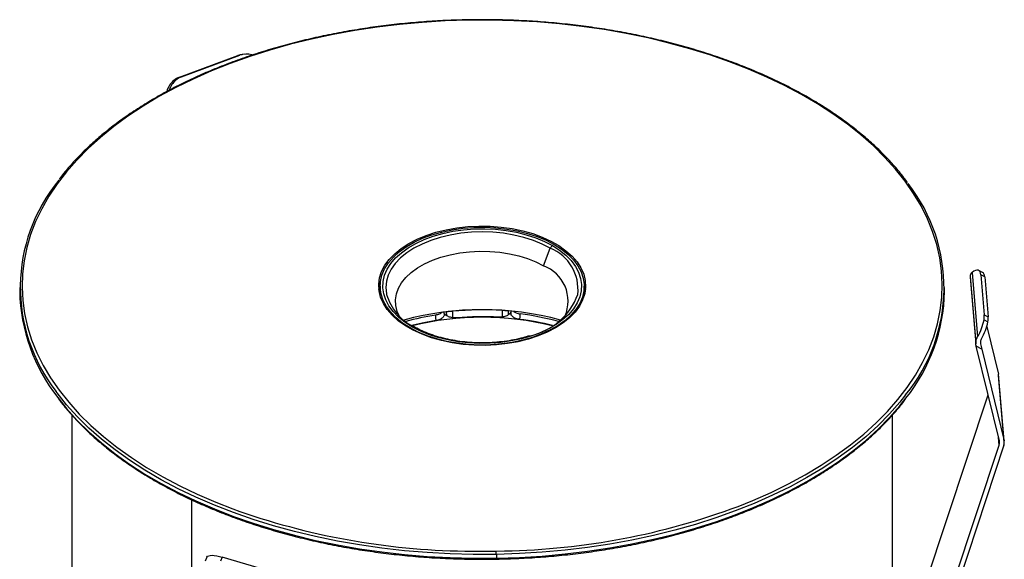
# Paper-space layout '_Isométrica' of a CAD drawing. Header units: millimetres. Extents: x -40 to 45.2, y -27.8 to 60.8.
# Tile 8 of 8: x -40 to 45.2, y 14.1 to 60.8. Entities that reach past the tile are written whole.
import ezdxf

# ---------------------------------------------------------------- set-up
doc = ezdxf.new("R2010")
doc.units = ezdxf.units.MM

psp = doc.layouts.new('_Isométrica')

# ---------------------------------------------------------------- linework, layer by layer
at = {"color": 7, "linetype": 'Continuous', "lineweight": 25}
for p, q in [((-26.181, 55.852), (-21.137, 57.729)), ((-26, 55.873), (-20.957, 57.749)), ((-20.957, 57.749), (-21.137, 57.729)), ((-20.58, 57.839), (-20.76, 57.819)), ((-26.666, 55.57), (-26.486, 55.59)), ((-26.181, 55.852), (-26, 55.873)), ((-0.274, 42.97), (-0.274, 42.859)), ((5.303, 39.522), (5.895, 41.048)), ((42.205, 38.589), (42.693, 32.841)), ((42.205, 38.589), (42.209, 38.536)), ((42.207, 38.54), (42.696, 32.773)), ((42.381, 38.961), (42.854, 33.387)), ((43.28, 38.951), (42.948, 39.124)), ((43.138, 38.737), (43.432, 35.277)), ((43.47, 38.565), (43.138, 38.737)), ((43.47, 38.565), (43.764, 35.105)), ((-40, 37.643), (-40, 37.316)), ((-8.824, 37.767), (-8.824, 37.114)), ((8.824, 37.114), (8.824, 37.767)), ((40, 37.316), (40, 37.643)), ((8.824, 37.114), (8.817, 36.919)), ((-3.27, 35.283), (-3.287, 35.496)), ((-3.099, 35.537), (-3.101, 35.547)), ((-3.099, 35.537), (-3.093, 35.242)), ((1.742, 35.659), (1.74, 35.097)), ((2.285, 35.305), (2.286, 35.615)), ((2.287, 35.629), (2.286, 35.615)), ((2.493, 35.596), (2.476, 35.378)), ((2.493, 35.611), (2.487, 35.534)), ((43.432, 35.277), (43.764, 35.105)), ((-6.239, 34.165), (-6.239, 34.102)), ((43.408, 34.858), (43.74, 34.686)), ((43.647, 34.284), (44.656, 30.144)), ((44.735, 24.379), (42.738, 32.569)), ((43.208, 32.326), (42.738, 32.569)), ((43.093, 32.89), (43.103, 32.769)), ((43.208, 32.326), (45.145, 24.378)), ((45.145, 24.378), (44.656, 30.144)), ((45.162, 24.276), (44.672, 30.042)), ((35.737, 4.141), (43.763, 28.364)), ((-35.5, 26.635), (-35.5, -0.327)), ((35.5, 0), (35.5, 26.63)), ((36.227, -1.625), (44.719, 24.004)), ((45.129, 24.004), (36.612, -1.7)), ((44.719, 24.004), (44.661, 24.681)), ((44.754, 24.221), (44.744, 24.333)), ((-25.102, -14.491), (-25.102, 19.267)), ((1.221, 14.841), (1.941, 14.857)), ((1.227, 14.562), (1.227, 14.235)), ((-23.804, 14.325), (-23.955, 13.973)), ((-22.474, 14.322), (-22.626, 13.97)), ((-17.138, 12.739), (-22.474, 14.322))]:
    psp.add_line(p, q, dxfattribs=at)
at = {"color": 7, "linetype": 'Continuous', "lineweight": 25, "flags": 128}
for points in [[(-1.221, 60.771), (-3.202, 60.707), (-5.175, 60.587), (-7.136, 60.41), (-9.079, 60.176), (-10.999, 59.887), (-12.892, 59.543), (-14.753, 59.145), (-16.577, 58.694), (-18.36, 58.191), (-20.098, 57.637), (-21.785, 57.034), (-23.418, 56.384), (-24.993, 55.687), (-26.506, 54.945), (-27.953, 54.161), (-29.33, 53.337), (-30.635, 52.473), (-31.863, 51.574), (-33.012, 50.64), (-34.08, 49.674), (-35.062, 48.678), (-35.957, 47.656), (-36.763, 46.609), (-37.477, 45.54), (-38.099, 44.452), (-38.625, 43.347), (-39.055, 42.229), (-39.389, 41.1), (-39.624, 39.962), (-39.761, 38.819), (-39.799, 37.674), (-39.738, 36.529), (-39.579, 35.387), (-39.321, 34.251), (-38.965, 33.124), (-38.512, 32.009), (-37.964, 30.908), (-37.321, 29.824), (-36.585, 28.76), (-35.759, 27.718), (-34.843, 26.702), (-33.841, 25.713), (-32.755, 24.754), (-31.587, 23.828), (-30.341, 22.936), (-29.02, 22.082), (-27.626, 21.266), (-26.163, 20.492), (-24.636, 19.761), (-23.047, 19.074), (-21.564, 18.495)], [(22.138, 18.712), (23.418, 19.228), (24.993, 19.925), (26.506, 20.666), (27.953, 21.45), (29.33, 22.275), (30.635, 23.138), (31.863, 24.038), (33.012, 24.972), (34.08, 25.938), (35.062, 26.933), (35.957, 27.956), (36.763, 29.003), (37.477, 30.072), (38.099, 31.16), (38.625, 32.264), (39.055, 33.383), (39.389, 34.512), (39.624, 35.649), (39.761, 36.792), (39.799, 37.938), (39.738, 39.083), (39.579, 40.225), (39.321, 41.361), (38.965, 42.488), (38.512, 43.603), (37.964, 44.704), (37.321, 45.788), (36.585, 46.852), (35.759, 47.893), (34.843, 48.91), (33.841, 49.899), (32.755, 50.857), (31.587, 51.784), (30.341, 52.675), (29.02, 53.53), (27.626, 54.345), (26.163, 55.12), (24.636, 55.851), (23.047, 56.538), (21.401, 57.178), (19.702, 57.769), (17.954, 58.311), (16.161, 58.803), (14.328, 59.241), (12.459, 59.627), (10.559, 59.958), (8.633, 60.235), (6.686, 60.455), (4.722, 60.62), (2.746, 60.727), (0.764, 60.778), (-1.221, 60.771)], [(-21.137, 57.729), (-20.888, 57.799), (-20.76, 57.819)], [(0.274, 32.642), (-0.694, 32.655), (-1.655, 32.728), (-2.596, 32.861), (-3.507, 33.052), (-4.377, 33.299), (-5.195, 33.599), (-5.953, 33.948), (-6.64, 34.342), (-7.25, 34.777), (-7.775, 35.247), (-8.209, 35.747), (-8.546, 36.272), (-8.784, 36.814), (-8.918, 37.368), (-8.948, 37.927), (-8.872, 38.485), (-8.693, 39.035), (-8.412, 39.57), (-8.032, 40.085), (-7.558, 40.573), (-6.996, 41.028), (-6.351, 41.446), (-5.632, 41.821), (-4.847, 42.149), (-4.005, 42.426), (-3.117, 42.649), (-2.191, 42.815), (-1.24, 42.923), (-0.274, 42.97)], [(-6.239, 34.165), (-6.877, 34.576), (-7.435, 35.024), (-7.905, 35.504), (-8.283, 36.011), (-8.563, 36.538), (-8.743, 37.08), (-8.821, 37.629), (-8.795, 38.181), (-8.666, 38.727), (-8.435, 39.263), (-8.106, 39.78), (-7.681, 40.274), (-7.167, 40.739), (-6.568, 41.169), (-5.892, 41.559), (-5.148, 41.905), (-4.343, 42.202), (-3.487, 42.447), (-2.59, 42.637), (-1.663, 42.77), (-0.716, 42.844), (0.239, 42.859), (1.191, 42.815), (2.13, 42.711), (3.043, 42.549), (3.921, 42.331), (4.752, 42.059), (5.528, 41.738), (6.239, 41.369)], [(-6.079, 34.258), (-6.701, 34.658), (-7.244, 35.095), (-7.702, 35.562), (-8.07, 36.056), (-8.343, 36.57), (-8.518, 37.097), (-8.594, 37.633), (-8.569, 38.17), (-8.443, 38.703), (-8.218, 39.224), (-7.897, 39.729), (-7.484, 40.21), (-6.982, 40.663), (-6.399, 41.082), (-5.741, 41.462), (-5.015, 41.798), (-4.231, 42.088), (-3.397, 42.326), (-2.523, 42.512), (-1.62, 42.641), (-0.698, 42.714), (0.233, 42.728), (1.161, 42.685), (2.075, 42.584), (2.965, 42.426), (3.82, 42.214), (4.63, 41.949), (5.386, 41.636), (6.079, 41.277)], [(-0.274, 42.97), (0.694, 42.957), (1.655, 42.883), (2.596, 42.75), (3.507, 42.559), (4.377, 42.313), (5.195, 42.013), (5.953, 41.664), (6.64, 41.27), (7.25, 40.835), (7.775, 40.365), (8.209, 39.865), (8.546, 39.34), (8.784, 38.798), (8.918, 38.244), (8.948, 37.684), (8.872, 37.127), (8.693, 36.577), (8.412, 36.042), (8.032, 35.527), (7.558, 35.039), (6.996, 34.583), (6.351, 34.166), (5.632, 33.79), (4.847, 33.462), (4.005, 33.185), (3.117, 32.962), (2.191, 32.796), (1.24, 32.689), (0.274, 32.642)], [(5.895, 41.048), (5.198, 41.408), (4.436, 41.72), (3.617, 41.981), (2.754, 42.188), (1.855, 42.337), (0.933, 42.428), (0, 42.458), (-0.933, 42.428), (-1.855, 42.337), (-2.754, 42.188), (-3.617, 41.981), (-4.436, 41.72), (-5.198, 41.408), (-5.895, 41.048), (-6.518, 40.646), (-7.059, 40.206), (-7.512, 39.733), (-7.869, 39.235), (-8.128, 38.716), (-8.285, 38.184), (-8.337, 37.645), (-8.285, 37.106), (-8.273, 37.05)], [(6.239, 41.369), (6.877, 40.959), (7.435, 40.511), (7.905, 40.031), (8.283, 39.524), (8.563, 38.997), (8.743, 38.455), (8.821, 37.905), (8.795, 37.354), (8.666, 36.807), (8.435, 36.272), (8.106, 35.755), (7.681, 35.26), (7.167, 34.796), (6.568, 34.366), (5.892, 33.976), (5.148, 33.63), (4.343, 33.333), (3.487, 33.088), (2.59, 32.898), (1.663, 32.765), (0.716, 32.69), (-0.239, 32.675), (-1.191, 32.72), (-2.13, 32.824), (-3.043, 32.986), (-3.921, 33.204), (-4.752, 33.475), (-5.528, 33.797), (-6.239, 34.165)], [(6.079, 41.277), (6.701, 40.877), (7.244, 40.44), (7.702, 39.972), (8.07, 39.479), (8.343, 38.965), (8.518, 38.437), (8.594, 37.902), (8.569, 37.365), (8.443, 36.832), (8.218, 36.311), (7.897, 35.806), (7.484, 35.325), (6.982, 34.872), (6.399, 34.453), (5.741, 34.073), (5.015, 33.737), (4.231, 33.447), (3.397, 33.208), (2.523, 33.023), (1.62, 32.893), (0.698, 32.821), (-0.233, 32.806), (-1.161, 32.85), (-2.075, 32.951), (-2.965, 33.109), (-3.82, 33.321), (-4.63, 33.586), (-5.386, 33.899), (-6.079, 34.258)], [(-7.168, 35.187), (-7.345, 35.585), (-7.471, 36.084), (-7.497, 36.587), (-7.421, 37.088), (-7.244, 37.582), (-6.97, 38.059), (-6.602, 38.516), (-6.144, 38.944), (-5.603, 39.339), (-4.986, 39.695), (-4.302, 40.008), (-3.56, 40.272), (-2.769, 40.485), (-1.941, 40.643), (-1.087, 40.745), (-0.218, 40.789), (0.654, 40.774), (1.517, 40.701), (2.359, 40.571), (3.17, 40.385), (3.937, 40.146), (4.652, 39.857), (5.303, 39.522)], [(43.138, 38.737), (43.112, 38.889), (43.064, 39.009), (42.993, 39.093), (42.903, 39.142), (42.794, 39.152), (42.669, 39.125), (42.53, 39.061), (42.381, 38.961)], [(-8.932, 37.479), (-8.872, 37.832), (-8.808, 38.068)], [(8.808, 38.068), (8.918, 37.59), (8.932, 37.479)], [(-8.817, 36.919), (-8.821, 36.976), (-8.824, 37.114)], [(-4.041, 35.255), (-4.021, 34.99), (-4.005, 34.783)], [(-2.527, 35.036), (-2.527, 35.052), (-2.539, 35.597)], [(3.257, 34.888), (3.276, 35.153), (3.291, 35.361)], [(-4.005, 34.783), (-5.191, 34.568), (-6.096, 34.362)], [(1.227, 14.562), (-0.768, 14.555), (-2.76, 14.606), (-4.746, 14.714), (-6.72, 14.879), (-8.677, 15.101), (-10.612, 15.379), (-12.522, 15.712), (-14.4, 16.099), (-16.242, 16.54), (-18.044, 17.034), (-19.801, 17.579), (-21.509, 18.173), (-23.163, 18.817), (-24.76, 19.507), (-26.295, 20.242), (-27.765, 21.02), (-29.165, 21.839), (-30.494, 22.698), (-31.746, 23.594), (-32.92, 24.525), (-34.011, 25.489), (-35.018, 26.483), (-35.939, 27.504), (-36.769, 28.551), (-36.834, 28.639)], [(-36.703, 28.135), (-35.939, 27.178), (-35.018, 26.156), (-34.011, 25.162), (-32.92, 24.199), (-31.746, 23.268), (-30.494, 22.372), (-29.165, 21.513), (-27.765, 20.693), (-26.295, 19.915), (-24.76, 19.18), (-23.163, 18.49), (-21.509, 17.847), (-19.801, 17.252), (-18.044, 16.707), (-16.242, 16.214), (-14.4, 15.773), (-12.522, 15.385), (-10.612, 15.052), (-8.677, 14.774), (-6.72, 14.553), (-4.746, 14.388), (-2.76, 14.279), (-0.768, 14.229), (1.227, 14.235)], [(36.625, 28.359), (36.138, 27.743), (35.238, 26.716), (34.251, 25.715), (33.178, 24.744), (32.023, 23.806), (30.789, 22.901), (29.478, 22.034), (28.093, 21.205), (26.639, 20.417), (25.119, 19.672), (23.536, 18.971), (21.894, 18.317), (20.199, 17.711), (18.452, 17.155), (16.66, 16.649), (14.827, 16.196), (12.957, 15.796), (11.054, 15.45), (9.125, 15.16), (7.172, 14.925), (5.201, 14.747), (3.218, 14.626), (1.227, 14.562)], [(1.227, 14.235), (3.218, 14.299), (5.201, 14.42), (7.172, 14.599), (9.125, 14.833), (11.054, 15.124), (12.957, 15.469), (14.827, 15.869), (16.66, 16.323), (18.452, 16.828), (20.199, 17.385), (21.894, 17.991), (23.536, 18.645), (25.119, 19.345), (26.639, 20.09), (28.093, 20.878), (29.478, 21.707), (30.789, 22.575), (32.023, 23.479), (33.178, 24.418), (34.251, 25.388), (35.238, 26.389), (36.138, 27.416), (36.659, 28.078)], [(-23.8, 14.334), (-23.745, 14.4), (-23.653, 14.447), (-23.526, 14.475), (-23.366, 14.483), (-23.176, 14.471), (-22.961, 14.44), (-22.726, 14.39), (-22.474, 14.322)], [(-1.493, 14.846), (-0.764, 14.834), (1.221, 14.841)]]:
    psp.add_lwpolyline(points, dxfattribs=at)
at = {"color": 7, "linetype": 'Continuous', "lineweight": 25}
for centre, radius, start, end in [((-1.346, 60.777), 0.126, 357.11374, 13.92498), ((-20.399, 56.243), 1.606, 72.65469, 110.34976), ((-25.413, 54.093), 1.937, 130.31366, 164.10073), ((-25.24, 54.12), 1.927, 130.26745, 161.37161), ((-25.593, 54.284), 1.674, 110.52894, 129.83243), ((-25.413, 54.305), 1.674, 110.52894, 129.83243), ((-25.348, 37.652), 14.601, 140.56939, 218.11872), ((25.348, 37.633), 14.601, 320.56939, 38.11872), ((6.327, 40.889), 0.46, 122.63797, 159.77289), ((4.429, 37.47), 3.867, 353.76265, 67.71856), ((4.179, 36.47), 3.253, 336.76684, 69.77869), ((43.032, 38.59), 0.438, 356.73306, 55.59253), ((-24.673, 37.638), 15.331, 181.20485, 218.30611), ((-3.881, 38.358), 4.582, 196.57712, 243.92894), ((2.921, 39.052), 5.714, 282.47755, 339.49093), ((24.655, 37.642), 15.349, 321.45599, 358.78373), ((0, 9.594), 26.137, 74.98012, 105.01988), ((-0.46, 12.176), 23.355, 98.81923, 105.2552), ((0, 10.075), 25.004, 75.98966, 104.01034), ((0.001, 7.974), 27.739, 86.40214, 95.25289), ((0.001, 8.489), 26.628, 86.94754, 94.70748), ((0.344, 11.66), 23.884, 74.80242, 82.91162), ((41.688, 35.164), 1.748, 349.91663, 3.71533), ((42.02, 34.992), 1.748, 349.91663, 3.71533), ((-5.991, 34.135), 0.152, 65.75778, 125.47437), ((0.309, 11.051), 24.018, 76.05708, 82.94788), ((38.816, 35.748), 4.678, 329.69495, 349.03735), ((39.148, 35.575), 4.678, 329.69495, 349.03735), ((44.008, 29.986), 0.667, 4.85492, 13.71329), ((44.067, 24.222), 0.687, 341.53662, 359.89618), ((44.087, 24.22), 0.666, 0.00277, 13.71613), ((44.488, 24.219), 0.676, 341.39867, 13.59636), ((-0.632, 76.614), 61.774, 250.19292, 269.20186), ((0.72, 76.087), 61.242, 271.14168, 290.47036), ((-5.08, 14.563), 6.307, 359.99435, 2.5271), ((0.592, 14.212), 0.636, 354.42835, 2.06149)]:
    psp.add_arc(centre, radius, start, end, dxfattribs=at)
for points, knots in [([(-1.224, 60.808), (-1.555, 60.8), (-2.516, 60.779), (-4.102, 60.705), (-5.976, 60.568), (-7.837, 60.379), (-9.681, 60.139), (-11.503, 59.85), (-13.3, 59.511), (-15.067, 59.123), (-16.8, 58.688), (-18.496, 58.205), (-20.151, 57.677), (-21.761, 57.104), (-23.323, 56.487), (-24.833, 55.829), (-26.287, 55.129), (-27.684, 54.391), (-29.018, 53.615), (-30.288, 52.803), (-31.49, 51.957), (-32.622, 51.079), (-33.681, 50.17), (-34.666, 49.233), (-35.568, 48.269), (-36.21, 47.523), (-36.525, 47.092), (-36.593, 46.998)], [0, 0, 0, 0, 0.022104, 0.064093, 0.106086, 0.148079, 0.190073, 0.232068, 0.274065, 0.316064, 0.358065, 0.400068, 0.442074, 0.484082, 0.526093, 0.568107, 0.610124, 0.652144, 0.694166, 0.73619, 0.778215, 0.82024, 0.862263, 0.904281, 0.946293, 0.988295, 1, 1, 1, 1]), ([(36.801, 46.717), (36.697, 46.862), (36.352, 47.345), (35.68, 48.143), (34.788, 49.11), (33.814, 50.049), (32.765, 50.961), (31.643, 51.843), (30.45, 52.693), (29.189, 53.51), (27.863, 54.291), (26.475, 55.034), (25.028, 55.739), (23.525, 56.403), (21.97, 57.025), (20.366, 57.604), (18.717, 58.138), (17.026, 58.627), (15.297, 59.069), (13.535, 59.463), (11.742, 59.808), (9.923, 60.104), (8.081, 60.35), (6.222, 60.546), (4.349, 60.69), (2.467, 60.783), (0.607, 60.826), (-0.623, 60.814), (-1.224, 60.808)], [0, 0, 0, 0, 0.016919, 0.056274, 0.095646, 0.135032, 0.174427, 0.21383, 0.253237, 0.292647, 0.332058, 0.371469, 0.410878, 0.450285, 0.489691, 0.529094, 0.568495, 0.607893, 0.64729, 0.686684, 0.726077, 0.765468, 0.804858, 0.844246, 0.883634, 0.923021, 0.962408, 1, 1, 1, 1]), ([(42.381, 38.961), (42.364, 38.946), (42.33, 38.918), (42.288, 38.865), (42.252, 38.806), (42.226, 38.739), (42.209, 38.667), (42.206, 38.615), (42.205, 38.589)], [0, 0, 0, 0, 0.163543, 0.327728, 0.493017, 0.659867, 0.828719, 1, 1, 1, 1]), ([(-3.462, 35.504), (-3.537, 35.447), (-3.689, 35.333), (-3.922, 35.281), (-4.041, 35.255)], [0, 0, 0, 0, 0.492523, 1, 1, 1, 1]), ([(-3.288, 35.31), (-3.286, 35.285), (-3.277, 35.188), (-3.405, 35.029), (-3.653, 34.862), (-3.887, 34.809), (-4.005, 34.783)], [0, 0, 0, 0, 0.104534, 0.4028057, 0.7005529, 1, 1, 1, 1]), ([(-2.185, 35.027), (-2.216, 35.025), (-2.278, 35.021), (-2.373, 35.021), (-2.466, 35.026), (-2.59, 35.04), (-2.739, 35.069), (-2.903, 35.123), (-3.047, 35.194), (-3.164, 35.28), (-3.255, 35.376), (-3.287, 35.447), (-3.302, 35.482)], [0, 0, 0, 0, 0.062775, 0.125028, 0.187323, 0.25022, 0.37496, 0.500024, 0.623995, 0.749408, 0.875164, 1, 1, 1, 1]), ([(-2.544, 35.596), (-2.567, 35.595), (-2.615, 35.591), (-2.688, 35.584), (-2.763, 35.578), (-2.837, 35.571), (-2.907, 35.564), (-2.974, 35.556), (-3.041, 35.548), (-3.082, 35.542), (-3.096, 35.538), (-3.099, 35.537)], [0, 0, 0, 0, 0.091089, 0.187288, 0.288047, 0.39255, 0.499772, 0.612997, 0.749668, 0.93387, 1, 1, 1, 1]), ([(2.495, 35.565), (2.49, 35.548), (2.479, 35.512), (2.451, 35.46), (2.416, 35.409), (2.358, 35.345), (2.266, 35.271), (2.129, 35.196), (1.97, 35.137), (1.794, 35.098), (1.607, 35.075), (1.481, 35.078), (1.419, 35.079)], [0, 0, 0, 0, 0.062767, 0.125014, 0.18731, 0.25022, 0.374927, 0.50002, 0.623958, 0.749389, 0.875139, 1, 1, 1, 1]), ([(2.286, 35.615), (2.283, 35.616), (2.271, 35.619), (2.234, 35.624), (2.171, 35.631), (2.093, 35.638), (1.993, 35.644), (1.869, 35.652), (1.786, 35.656), (1.746, 35.658)], [0, 0, 0, 0, 0.066344, 0.250561, 0.38726, 0.500685, 0.677719, 0.845395, 1, 1, 1, 1]), ([(3.257, 34.888), (3.138, 34.911), (2.899, 34.956), (2.637, 35.116), (2.494, 35.276), (2.496, 35.377), (2.496, 35.407)], [0, 0, 0, 0, 0.293716, 0.586801, 0.879366, 1, 1, 1, 1]), ([(2.708, 35.583), (2.783, 35.533), (2.94, 35.426), (3.17, 35.383), (3.291, 35.361)], [0, 0, 0, 0, 0.476273, 1, 1, 1, 1]), ([(4.106, 33.482), (3.917, 33.422), (3.478, 33.283), (2.742, 33.117), (1.916, 32.978), (1.068, 32.89), (0.208, 32.852), (-0.654, 32.866), (-1.509, 32.93), (-2.347, 33.043), (-3.16, 33.206), (-3.939, 33.415), (-4.673, 33.668), (-5.344, 33.953), (-5.739, 34.169), (-5.929, 34.273)], [0, 0, 0, 0, 0.059633, 0.138456, 0.217337, 0.296263, 0.375218, 0.454186, 0.533148, 0.612083, 0.690973, 0.769803, 0.848556, 0.92722, 1, 1, 1, 1]), ([(42.693, 32.841), (42.693, 32.864), (42.694, 32.909), (42.703, 32.978), (42.716, 33.046), (42.741, 33.137), (42.783, 33.253), (42.831, 33.342), (42.854, 33.387)], [0, 0, 0, 0, 0.128677, 0.254653, 0.378093, 0.499174, 0.748242, 1, 1, 1, 1]), ([(43.186, 33.215), (43.175, 33.193), (43.151, 33.149), (43.124, 33.08), (43.105, 33.012), (43.092, 32.943), (43.091, 32.898), (43.091, 32.875)], [0, 0, 0, 0, 0.2034404, 0.404794, 0.6044228, 0.8026984, 1, 1, 1, 1]), ([(42.713, 32.675), (42.707, 32.703), (42.696, 32.757), (42.694, 32.813), (42.693, 32.841)], [0, 0, 0, 0, 0.515677, 1, 1, 1, 1]), ([(43.091, 32.875), (43.091, 32.857), (43.093, 32.821), (43.099, 32.787), (43.103, 32.769)], [0, 0, 0, 0, 0.492986, 1, 1, 1, 1]), ([(-36.672, 28.063), (-36.61, 27.978), (-36.306, 27.555), (-35.679, 26.815), (-34.788, 25.849), (-33.814, 24.909), (-32.765, 23.997), (-31.643, 23.115), (-30.45, 22.265), (-29.189, 21.449), (-27.863, 20.668), (-26.475, 19.924), (-25.028, 19.22), (-23.525, 18.556), (-21.97, 17.933), (-20.366, 17.355), (-18.717, 16.82), (-17.026, 16.332), (-15.297, 15.89), (-13.535, 15.496), (-11.742, 15.15), (-9.923, 14.854), (-8.081, 14.608), (-6.222, 14.413), (-4.349, 14.268), (-2.467, 14.176), (-0.607, 14.132), (0.623, 14.145), (1.224, 14.151)], [0, 0, 0, 0, 0.010048, 0.049678, 0.089325, 0.128986, 0.168657, 0.208335, 0.248018, 0.287703, 0.32739, 0.367075, 0.40676, 0.446443, 0.486124, 0.525802, 0.565479, 0.605153, 0.644824, 0.684494, 0.724162, 0.763829, 0.803494, 0.843158, 0.882821, 0.922483, 0.962145, 1, 1, 1, 1]), ([(1.224, 14.151), (1.555, 14.158), (2.516, 14.179), (4.102, 14.254), (5.976, 14.391), (7.837, 14.58), (9.681, 14.819), (11.503, 15.108), (13.3, 15.447), (15.067, 15.835), (16.8, 16.271), (18.496, 16.753), (20.151, 17.281), (21.761, 17.854), (23.323, 18.471), (24.833, 19.13), (26.287, 19.829), (27.684, 20.568), (29.018, 21.344), (30.288, 22.156), (31.49, 23.002), (32.622, 23.88), (33.681, 24.789), (34.666, 25.725), (35.568, 26.689), (36.222, 27.45), (36.547, 27.896), (36.627, 28.006)], [0, 0, 0, 0, 0.0220626, 0.0639728, 0.1058862, 0.1478003, 0.1897154, 0.2316318, 0.2735498, 0.3154695, 0.3573913, 0.3993154, 0.441242, 0.4831713, 0.5251035, 0.5670385, 0.6089764, 0.650917, 0.6928601, 0.7348051, 0.7767512, 0.8186971, 0.8606409, 0.9025805, 0.9445132, 0.9864358, 1, 1, 1, 1])]:
    psp.add_open_spline(points, degree=3, knots=knots, dxfattribs=at)
for points in [[(-2.539, 35.597), (-2.54, 35.597), (-2.542, 35.597), (-2.544, 35.596)], [(1.746, 35.658), (1.745, 35.659), (1.743, 35.659), (1.742, 35.659)], [(42.738, 32.569), (42.73, 32.604), (42.721, 32.64), (42.713, 32.675)], [(43.103, 32.769), (43.138, 32.616), (43.173, 32.467), (43.208, 32.326)]]:
    psp.add_open_spline(points, degree=3, dxfattribs=at)

doc.saveas('drawing.dxf')
